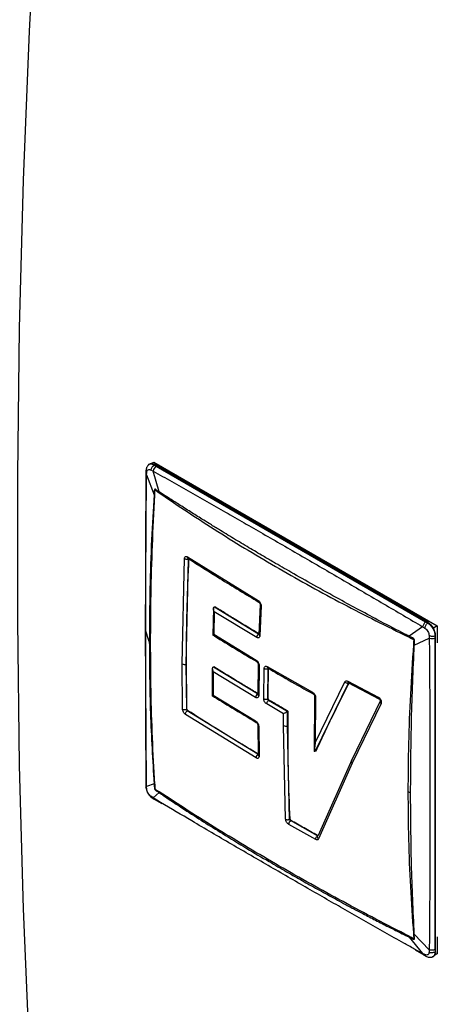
# Model space of a CAD drawing. Header units: millimetres. Extents: x 0 to 594, y 0 to 420.
# Tile 11 of 15: x 433 to 443, y 313 to 339. Entities that reach past the tile are written whole.
import ezdxf

# ---------------------------------------------------------------- set-up
doc = ezdxf.new("R2010")
doc.units = ezdxf.units.MM

msp = doc.modelspace()

# ---------------------------------------------------------------- linework, layer by layer
at = {"color": 7, "linetype": 'Continuous', "lineweight": 25}
for p, q in [((435.927752, 327.450077), (435.995171, 327.488998)), ((435.995171, 327.488998), (443.376941, 323.227592)), ((435.793575, 327.261592), (435.791404, 327.19588)), ((435.808315, 327.156249), (435.815356, 327.219817)), ((435.857416, 327.417235), (435.844887, 327.403084)), ((435.924393, 327.282784), (435.980526, 327.255696)), ((436.138613, 326.713838), (435.980526, 327.255696)), ((436.009231, 327.411682), (436.022112, 327.423104)), ((436.009231, 327.411683), (436.056378, 327.380447)), ((443.134475, 323.317224), (436.022112, 327.423104)), ((436.056378, 327.380447), (443.068958, 323.332171)), ((435.781752, 323.11672), (435.808315, 327.156249)), ((435.808315, 327.156249), (436.00504, 326.636703)), ((436.138613, 326.713838), (436.134867, 326.690035)), ((436.02103, 326.624297), (436.00504, 326.636703)), ((436.733687, 322.244299), (436.797016, 324.979638)), ((436.841324, 322.234303), (436.904586, 324.967004)), ((436.876273, 325.025646), (438.714948, 323.89086)), ((436.894842, 324.981836), (436.89411, 324.982099)), ((436.911212, 324.969258), (436.904587, 324.967027)), ((437.551096, 323.685614), (437.532341, 322.981685)), ((437.577347, 323.712083), (437.552957, 323.697597)), ((437.552957, 323.697597), (437.562313, 323.703391)), ((437.572198, 323.595489), (437.556576, 323.00987)), ((437.562312, 323.703374), (437.570368, 323.711446)), ((438.67695, 322.92577), (437.572198, 323.595489)), ((437.58832, 323.721813), (437.577361, 323.712074)), ((438.722678, 323.017079), (437.577361, 323.712074)), ((438.764392, 323.785496), (438.733772, 323.007921)), ((438.789108, 323.750445), (438.758487, 322.972859)), ((443.068958, 323.332171), (443.121594, 323.305803)), ((435.881391, 322.825406), (435.781752, 323.11672)), ((435.808315, 319.055796), (435.781752, 323.11672)), ((442.995343, 323.206128), (442.643758, 322.958498)), ((442.995344, 323.206128), (443.053912, 323.167)), ((443.121594, 323.305803), (443.134475, 323.317224)), ((443.376941, 323.227592), (443.275087, 323.168793)), ((443.376941, 323.227592), (443.376941, 322.784783)), ((437.556576, 323.00987), (438.661337, 322.340153)), ((438.722678, 323.017079), (438.733625, 323.026798)), ((438.733817, 323.005173), (438.733647, 323.005328)), ((442.641008, 322.93412), (442.643758, 322.958498)), ((442.777331, 322.727142), (443.167554, 322.907851)), ((443.162949, 322.978142), (443.167554, 322.907851)), ((443.316998, 322.967354), (443.313518, 322.908581)), ((443.313518, 322.908581), (443.313518, 314.810713)), ((443.316997, 322.967354), (443.33333, 322.972797)), ((443.33333, 314.759703), (443.33333, 322.972797)), ((442.777331, 322.727142), (442.754846, 322.736947)), ((436.745861, 321.067909), (436.733687, 322.244299)), ((436.85348, 321.059143), (436.841324, 322.234303)), ((437.520761, 322.12823), (437.519611, 321.762286)), ((437.548558, 322.157137), (437.522831, 322.14163)), ((437.522831, 322.14163), (437.532179, 322.147083)), ((437.557617, 322.16517), (437.548569, 322.15713)), ((438.693906, 321.462145), (437.548569, 322.15713)), ((438.713198, 322.23616), (438.702506, 321.449315)), ((438.737914, 322.201111), (438.727224, 321.414305)), ((438.858733, 321.337171), (438.869422, 322.123978)), ((438.950283, 322.170675), (440.129385, 321.502069)), ((438.963367, 321.328603), (438.97404, 322.114585)), ((438.984536, 322.118099), (438.97404, 322.114585)), ((437.543367, 322.038345), (437.542549, 321.730882)), ((438.648139, 321.368635), (437.543367, 322.038345)), ((437.519611, 321.762286), (437.520752, 321.401812)), ((437.542549, 321.730882), (437.543345, 321.428503)), ((440.196571, 320.192738), (440.969062, 321.773261)), ((440.209905, 319.980902), (441.066361, 321.740759)), ((441.047163, 321.789894), (441.838216, 321.377844)), ((441.065133, 321.747384), (441.856167, 321.335353)), ((441.078936, 321.74396), (441.066361, 321.740759)), ((437.543345, 321.428503), (438.648117, 320.75879)), ((438.693906, 321.462145), (438.702943, 321.470168)), ((438.702515, 321.449771), (438.702677, 321.450148)), ((438.963367, 321.328603), (438.973856, 321.332104)), ((438.99159, 321.300865), (438.982551, 321.292846)), ((439.464366, 321.015254), (438.982551, 321.292846)), ((440.181981, 321.397412), (440.170506, 319.959313)), ((440.208642, 321.36458), (440.196571, 320.192738)), ((441.89866, 321.292795), (441.147598, 319.745591)), ((436.85348, 321.059143), (436.860074, 321.061331)), ((436.877465, 321.029894), (436.870352, 321.023547)), ((439.375751, 320.946173), (438.937085, 321.199158)), ((441.911502, 321.20908), (441.159582, 319.660109)), ((438.661429, 319.794275), (436.822817, 320.928942)), ((438.707178, 319.890009), (436.870379, 321.02353)), ((439.374933, 320.638708), (439.375751, 320.946173)), ((439.454432, 320.991585), (439.46437, 321.015252)), ((439.479943, 320.988339), (439.454432, 320.991585)), ((439.464373, 321.015261), (439.473413, 321.02327)), ((439.478838, 320.630981), (439.479943, 320.988344)), ((439.491363, 320.992156), (439.479943, 320.988344)), ((438.702477, 320.656139), (438.713281, 319.87334)), ((438.727195, 320.621197), (438.737999, 319.838494)), ((439.427745, 318.202846), (439.374933, 320.638708)), ((439.531575, 318.197542), (439.478838, 320.630981)), ((440.196572, 320.192739), (440.170309, 319.972367)), ((438.707178, 319.890009), (438.714279, 319.896314)), ((440.209905, 319.980902), (440.222422, 319.984062)), ((441.147598, 319.745591), (440.272928, 317.77751)), ((441.159582, 319.660109), (440.284001, 317.689972)), ((435.791406, 319.096048), (435.793615, 319.033997)), ((436.00504, 319.124801), (435.808315, 319.055796)), ((435.815356, 318.986912), (435.808315, 319.055796)), ((436.005039, 319.124801), (436.02103, 319.111246)), ((435.980526, 318.757519), (435.924393, 318.798054)), ((435.954307, 318.755674), (436.006936, 318.722742)), ((435.980526, 318.757519), (436.138613, 318.893446)), ((436.008261, 318.721984), (436.202885, 318.608797)), ((436.134867, 318.914073), (436.138613, 318.893446)), ((440.211411, 317.676157), (439.511618, 318.067884)), ((439.531575, 318.197542), (439.543033, 318.201325)), ((439.562016, 318.170807), (439.556462, 318.165887)), ((440.255519, 317.774567), (439.556462, 318.165887)), ((440.255519, 317.774567), (440.261084, 317.779488)), ((440.263178, 317.76143), (440.271127, 317.774652)), ((442.643758, 315.138105), (442.641008, 315.158158)), ((442.643758, 315.138105), (442.995343, 314.707951)), ((442.754846, 315.223897), (442.777331, 315.21524)), ((443.167554, 314.807398), (442.777331, 315.21524)), ((443.376941, 315.146205), (443.376941, 314.703396)), ((442.79663, 314.802253), (443.022503, 314.672759)), ((443.053912, 314.68227), (442.995343, 314.707951)), ((443.021215, 314.673482), (443.079207, 314.642511)), ((443.167554, 314.807398), (443.162949, 314.745236)), ((443.376941, 314.703396), (443.3095, 314.664463)), ((443.313518, 314.810713), (443.316998, 314.75426)), ((443.316998, 314.75426), (443.33333, 314.759703)), ((443.227366, 314.616204), (443.245886, 314.619978))]:
    msp.add_line(p, q, dxfattribs=at)
at = {"color": 8, "linetype": 'Continuous', "lineweight": 25}
for p, q in [((437.532651, 322.147549), (437.540221, 322.155124)), ((436.176347, 318.640915), (435.980525, 318.757519)), ((442.995343, 314.707951), (442.768596, 314.834053))]:
    msp.add_line(p, q, dxfattribs=at)
at = {"color": 7, "linetype": 'Continuous', "lineweight": 25, "flags": 128}
msp.add_lwpolyline([(435.295582, 366.510915), (434.778459, 362.469679), (434.312679, 358.449103), (433.898358, 354.450193), (433.5356, 350.473952), (433.224496, 346.521373), (432.965123, 342.593447), (432.757547, 338.691157), (432.60182, 334.815479), (432.49798, 330.967384), (432.446053, 327.147836), (432.446053, 323.357789), (432.49798, 319.598193), (432.60182, 315.869989), (432.757547, 312.174111), (432.965123, 308.511483), (433.224496, 304.883022), (433.5356, 301.289637), (433.898358, 297.732227), (434.312679, 294.211682), (434.778459, 290.728884), (435.295582, 287.284705)], dxfattribs=at)
at = {"color": 7, "linetype": 'Continuous', "lineweight": 25}
for centre, radius, start, end in [((435.944115, 327.328593), 0.122539, 50.4681286, 142.56796), ((436.222165, 327.194207), 0.249341, 131.6748917, 165.7232562), ((442.901591, 322.953151), 0.432185, 2.6054646, 57.3945566), ((438.811589, 322.915448), 0.135033, 131.1809497, 175.616217), ((438.775191, 323.010875), 0.041523, 184.0746628, 246.2799759), ((443.239323, 323.15084), 0.253366, 253.5450762, 287.0279282), ((436.798772, 322.360621), 0.133293, 240.7720139, 288.6167504), ((438.781948, 321.361098), 0.134022, 131.065473, 176.7759754), ((438.921312, 321.458212), 0.136261, 242.6605587, 287.9768375), ((436.809283, 321.181536), 0.130129, 240.8313712, 289.8550009), ((439.436167, 320.759649), 0.13556, 243.1465246, 288.3472995), ((438.794261, 319.789595), 0.132915, 130.9335134, 177.9824925), ((441.197037, 319.70894), 0.061542, 143.4491581, 232.5109418), ((439.646128, 318.065597), 0.134528, 131.798901, 179.0262431), ((443.212086, 314.73946), 0.122922, 278.9108543, 9.4787737)]:
    msp.add_arc(centre, radius, start, end, dxfattribs=at)
at = {"color": 8, "linetype": 'Continuous', "lineweight": 25}
for centre, radius, start, end in [((438.760849, 323.883842), 0.046435, 171.306933, 228.238396), ((435.830984, 323.133821), 0.052118, 178.9598562, 199.1542028), ((438.755075, 322.239513), 0.042062, 185.2833596, 245.9220663), ((438.993669, 322.164895), 0.043769, 172.4112853, 234.3999018), ((437.561261, 321.76818), 0.041729, 182.1469706, 243.3579167), ((440.22495, 321.404718), 0.043325, 185.7221751, 247.8875668), ((438.744898, 320.659947), 0.042603, 185.3044504, 245.4467425), ((435.852815, 319.09811), 0.061406, 180.5459554, 223.5580085)]:
    msp.add_arc(centre, radius, start, end, dxfattribs=at)
at = {"color": 7, "linetype": 'Continuous', "lineweight": 25}
for points, knots in [([(432.538524, 369.446443), (432.472396, 368.956624), (432.235008, 367.198247), (431.858558, 364.18358), (431.425739, 360.409633), (431.038327, 356.654566), (430.695114, 352.918687), (430.396525, 349.202911), (430.142537, 345.507985), (429.933235, 341.834694), (429.768661, 338.183809), (429.648859, 334.556098), (429.573861, 330.952325), (429.54369, 327.373248), (429.558358, 323.819622), (429.61787, 320.292194), (429.722221, 316.79171), (429.871396, 313.318908), (430.06537, 309.87452), (430.304117, 306.45928), (430.587566, 303.073891), (430.915768, 299.719149), (431.288273, 296.395467), (431.706462, 293.104662), (432.124222, 290.132212), (432.419441, 288.269724), (432.544428, 287.481203)], [0, 0, 0, 0, 0.016698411, 0.059944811, 0.103192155, 0.146440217, 0.189688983, 0.232938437, 0.276188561, 0.31943933, 0.362690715, 0.405942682, 0.449195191, 0.492448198, 0.535701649, 0.578955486, 0.622209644, 0.665464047, 0.708718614, 0.751973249, 0.795227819, 0.838482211, 0.881736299, 0.924989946, 0.968243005, 1, 1, 1, 1]), ([(435.791417, 327.197174), (435.787793, 326.582722), (435.779782, 325.224762), (435.779196, 323.874206), (435.778875, 323.134751)], [0, 0, 0, 0, 0.452480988, 1, 1, 1, 1]), ([(435.859868, 327.417851), (435.850227, 327.407473), (435.831196, 327.386988), (435.811288, 327.347868), (435.797861, 327.305953), (435.794981, 327.276213), (435.793581, 327.261758)], [0, 0, 0, 0, 0.263883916, 0.520881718, 0.767137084, 1, 1, 1, 1]), ([(435.815356, 327.219817), (435.818403, 327.234497), (435.824656, 327.264625), (435.849951, 327.290261), (435.88525, 327.29956), (435.911545, 327.288291), (435.924393, 327.282784)], [0, 0, 0, 0, 0.243584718, 0.499926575, 0.755655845, 1, 1, 1, 1]), ([(435.924393, 327.282784), (435.927812, 327.294515), (435.934775, 327.318406), (435.954663, 327.354067), (435.979781, 327.386791), (435.999533, 327.403483), (436.009233, 327.411681)], [0, 0, 0, 0, 0.245449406, 0.499890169, 0.754388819, 1, 1, 1, 1]), ([(435.980526, 327.255696), (436.143264, 327.163531), (436.467684, 326.9798), (436.955126, 326.703362), (437.441897, 326.426389), (437.925259, 326.1504), (438.410959, 325.872263), (438.904518, 325.58872), (439.411373, 325.296605), (440.095186, 324.9015), (440.951722, 324.404293), (441.973476, 323.80707), (442.656614, 323.405329), (442.995344, 323.206128)], [0, 0, 0, 0, 0.069956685, 0.139459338, 0.208884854, 0.278344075, 0.346236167, 0.416587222, 0.489397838, 0.562996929, 0.709020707, 0.855719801, 1, 1, 1, 1]), ([(436.138613, 326.713838), (436.118999, 326.72675), (436.089586, 326.746113), (436.057868, 326.766368), (436.043838, 326.778965), (436.036114, 326.78183), (436.028781, 326.781715), (436.022813, 326.778197), (436.018058, 326.7755), (436.015704, 326.771884), (436.014689, 326.76969), (436.013459, 326.766672), (436.010696, 326.748786), (436.011003, 326.701376), (436.007312, 326.661346), (436.00504, 326.636703)], [0, 0, 0, 0, 0.2501564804, 0.3751436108, 0.4063910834, 0.4375337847, 0.4686849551, 0.4999733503, 0.5312278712, 0.5526362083, 0.5589419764, 0.5624718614, 0.5936377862, 0.7498436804, 1, 1, 1, 1]), ([(436.02103, 326.624297), (436.021439, 326.631769), (436.022062, 326.643149), (436.023212, 326.663013), (436.024071, 326.677546), (436.024768, 326.688697), (436.024945, 326.691501), (436.02499, 326.692209), (436.025002, 326.69239), (436.025005, 326.692437), (436.025006, 326.692451), (436.026532, 326.713477), (436.027188, 326.736239), (436.029649, 326.758076), (436.029983, 326.75936), (436.030156, 326.759642), (436.030246, 326.759701), (436.030354, 326.759702), (436.030581, 326.759567), (436.031242, 326.759214), (436.033571, 326.757759), (436.04237, 326.752199), (436.076569, 326.729754), (436.109027, 326.70764), (436.134867, 326.690035)], [0, 0, 0, 0, 0.08208852, 0.125018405, 0.218565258, 0.242071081, 0.24799692, 0.249502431, 0.249890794, 0.249993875, 0.250022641, 0.250036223, 0.483377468, 0.495272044, 0.498535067, 0.49954833, 0.499926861, 0.500245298, 0.501204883, 0.503108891, 0.509762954, 0.534464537, 0.6293784, 1, 1, 1, 1]), ([(436.134867, 326.690035), (436.640865, 326.350385), (437.652859, 325.671085), (439.254619, 324.712412), (440.909592, 323.791013), (442.063869, 323.219751), (442.641008, 322.93412)], [0, 0, 0, 0, 0.249999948, 0.499999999, 0.750000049, 1, 1, 1, 1]), ([(442.643758, 322.958498), (442.639925, 322.960467), (442.603569, 322.979145), (442.354287, 323.107663), (441.92533, 323.331356), (441.356767, 323.633603), (440.775916, 323.94793), (440.180092, 324.27703), (439.609359, 324.599504), (439.173808, 324.850328), (438.810499, 325.06239), (438.464649, 325.266764), (438.075208, 325.50023), (437.730729, 325.709853), (437.456238, 325.878989), (437.213191, 326.02982), (436.948861, 326.195317), (436.659087, 326.378815), (436.412633, 326.536591), (436.251773, 326.640441), (436.171188, 326.69268), (436.146825, 326.708504), (436.138613, 326.713838)], [0, 0, 0, 0, 0.001654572, 0.015693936, 0.107748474, 0.188427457, 0.266146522, 0.366267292, 0.456574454, 0.52608063, 0.566709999, 0.625012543, 0.687516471, 0.750008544, 0.788579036, 0.818805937, 0.866827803, 0.916385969, 0.960026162, 0.987898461, 0.995920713, 1, 1, 1, 1]), ([(436.00504, 326.636703), (435.981414, 326.248055), (435.931781, 325.431594), (435.890499, 324.159276), (435.884514, 323.282829), (435.881391, 322.825406)], [0, 0, 0, 0, 0.302808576, 0.636131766, 1, 1, 1, 1]), ([(435.915115, 322.785245), (435.917533, 323.203685), (435.922369, 324.040471), (435.95819, 325.320247), (436.000023, 326.188374), (436.02103, 326.624297)], [0, 0, 0, 0, 0.332428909, 0.664784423, 1, 1, 1, 1]), ([(436.797024, 324.979807), (436.798698, 324.991345), (436.802056, 325.014484), (436.820676, 325.034542), (436.846398, 325.04044), (436.866126, 325.0307), (436.875987, 325.025831)], [0, 0, 0, 0, 0.249143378, 0.499657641, 0.749899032, 1, 1, 1, 1]), ([(436.797041, 324.979797), (436.804102, 324.976021), (436.818643, 324.968244), (436.847596, 324.962208), (436.877968, 324.961222), (436.895894, 324.965116), (436.904581, 324.967003)], [0, 0, 0, 0, 0.243319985, 0.501030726, 0.758179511, 1, 1, 1, 1]), ([(436.860074, 321.061331), (436.853598, 321.561295), (436.84205, 322.452956), (436.862992, 323.758317), (436.895136, 324.565535), (436.911212, 324.969258)], [0, 0, 0, 0, 0.389507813, 0.694667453, 1, 1, 1, 1]), ([(436.891268, 324.984096), (437.16352, 324.810198), (437.765205, 324.425876), (438.388565, 324.053261), (438.729865, 323.849248)], [0, 0, 0, 0, 0.452482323, 1, 1, 1, 1]), ([(438.714948, 323.89086), (438.725164, 323.883372), (438.745596, 323.868397), (438.770514, 323.831342), (438.787224, 323.789587), (438.788483, 323.763559), (438.789113, 323.750546)], [0, 0, 0, 0, 0.250046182, 0.500058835, 0.750042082, 1, 1, 1, 1]), ([(438.729778, 323.849315), (438.734451, 323.84577), (438.743866, 323.83863), (438.755272, 323.821205), (438.763346, 323.801006), (438.764125, 323.787981), (438.764519, 323.781396)], [0, 0, 0, 0, 0.244335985, 0.492192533, 0.743276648, 1, 1, 1, 1]), ([(437.572198, 323.595489), (437.564977, 323.612238), (437.553908, 323.637913), (437.549553, 323.673167), (437.551871, 323.689803), (437.552957, 323.697597)], [0, 0, 0, 0, 0.499314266, 0.76543321, 1, 1, 1, 1]), ([(437.570368, 323.711446), (437.570637, 323.713696), (437.571176, 323.718206), (437.574345, 323.722686), (437.578873, 323.72474), (437.583809, 323.724245), (437.587034, 323.722506), (437.58832, 323.721813)], [0, 0, 0, 0, 0.214300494, 0.429430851, 0.642977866, 0.857629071, 1, 1, 1, 1]), ([(438.733625, 323.026798), (438.540799, 323.141545), (438.251545, 323.313675), (437.871188, 323.546139), (437.682611, 323.663254), (437.58832, 323.721813)], [0, 0, 0, 0, 0.499952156, 0.749970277, 1, 1, 1, 1]), ([(443.068958, 323.332171), (443.060747, 323.32399), (443.044026, 323.307332), (443.022581, 323.275542), (443.005183, 323.240967), (442.998593, 323.217635), (442.995344, 323.206128)], [0, 0, 0, 0, 0.244525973, 0.497917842, 0.752400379, 1, 1, 1, 1]), ([(435.778879, 323.134932), (435.779014, 322.524234), (435.779312, 321.174565), (435.787131, 319.832422), (435.791412, 319.097571)], [0, 0, 0, 0, 0.452479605, 1, 1, 1, 1]), ([(443.053912, 323.167), (443.056389, 323.179279), (443.061432, 323.204285), (443.077093, 323.242393), (443.097339, 323.277924), (443.113606, 323.296621), (443.121594, 323.305803)], [0, 0, 0, 0, 0.245530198, 0.5, 0.754469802, 1, 1, 1, 1]), ([(443.053912, 323.167), (443.068148, 323.156909), (443.097364, 323.136199), (443.13221, 323.086385), (443.157909, 323.031259), (443.161295, 322.995577), (443.16295, 322.978142)], [0, 0, 0, 0, 0.243584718, 0.499926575, 0.755655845, 1, 1, 1, 1]), ([(443.121594, 323.305803), (443.14562, 323.290289), (443.183557, 323.265794), (443.230223, 323.212378), (443.263993, 323.162413), (443.290383, 323.108199), (443.313324, 323.04108), (443.315572, 322.99595), (443.316997, 322.967354)], [0, 0, 0, 0, 0.22633901, 0.357394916, 0.500015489, 0.642445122, 0.77343289, 1, 1, 1, 1]), ([(435.881391, 322.825406), (435.885575, 322.201362), (435.893944, 320.953149), (435.968005, 319.734292), (436.005039, 319.124801)], [0, 0, 0, 0, 0.499949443, 1, 1, 1, 1]), ([(437.525395, 322.999081), (437.697486, 322.892393), (438.077813, 322.656609), (438.466438, 322.425394), (438.679218, 322.298799)], [0, 0, 0, 0, 0.452481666, 1, 1, 1, 1]), ([(437.556576, 323.00987), (437.548584, 323.005227), (437.536335, 322.998112), (437.531517, 322.994065), (437.533666, 322.994843), (437.534674, 322.995208)], [0, 0, 0, 0, 0.499289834, 0.765198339, 1, 1, 1, 1]), ([(438.758487, 322.972859), (438.756903, 322.96132), (438.753735, 322.93824), (438.734584, 322.918056), (438.707926, 322.91178), (438.687274, 322.921107), (438.67695, 322.92577)], [0, 0, 0, 0, 0.250013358, 0.500115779, 0.750117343, 1, 1, 1, 1]), ([(442.641008, 322.93412), (442.647683, 322.930892), (442.65785, 322.925976), (442.675627, 322.917315), (442.688642, 322.910961), (442.698646, 322.906034), (442.701163, 322.904793), (442.7018, 322.904479), (442.701962, 322.904399), (442.702004, 322.904378), (442.702016, 322.904372), (442.720988, 322.894761), (442.741027, 322.885914), (442.761169, 322.874641), (442.762447, 322.873689), (442.762777, 322.873327), (442.762874, 322.873169), (442.762929, 322.873002), (442.762925, 322.8727), (442.76295, 322.871808), (442.762854, 322.868735), (442.762438, 322.857149), (442.760097, 322.812428), (442.757173, 322.770404), (442.754846, 322.736947)], [0, 0, 0, 0, 0.082088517, 0.125018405, 0.218565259, 0.242071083, 0.247996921, 0.249502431, 0.249890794, 0.249993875, 0.250022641, 0.250036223, 0.483377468, 0.495272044, 0.498535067, 0.49954833, 0.499926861, 0.500245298, 0.501204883, 0.503108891, 0.509762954, 0.534464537, 0.6293784, 1, 1, 1, 1]), ([(442.777331, 322.727142), (442.778708, 322.752485), (442.780772, 322.790489), (442.782456, 322.832222), (442.786351, 322.850119), (442.784971, 322.860264), (442.781205, 322.870583), (442.775175, 322.880125), (442.770462, 322.889072), (442.766155, 322.894505), (442.763748, 322.897123), (442.760519, 322.900443), (442.743648, 322.911885), (442.702746, 322.925539), (442.666234, 322.945939), (442.643758, 322.958498)], [0, 0, 0, 0, 0.2501564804, 0.3751436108, 0.4063910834, 0.4375337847, 0.4686849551, 0.4999733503, 0.5312278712, 0.5526362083, 0.5589419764, 0.5624718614, 0.5936377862, 0.7498436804, 1, 1, 1, 1]), ([(443.16295, 322.978142), (443.174818, 322.974149), (443.198989, 322.966016), (443.239817, 322.960523), (443.280715, 322.960289), (443.305047, 322.965027), (443.316997, 322.967354)], [0, 0, 0, 0, 0.245449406, 0.499890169, 0.754388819, 1, 1, 1, 1]), ([(443.167554, 322.907851), (443.169097, 322.717135), (443.172174, 322.336962), (443.176464, 321.769414), (443.179962, 321.203524), (443.182604, 320.642063), (443.18457, 320.078778), (443.185748, 319.508595), (443.186147, 318.914606), (443.185686, 317.893257), (443.181445, 316.516326), (443.172008, 315.355421), (443.167554, 314.807398)], [0, 0, 0, 0, 0.06995446, 0.139447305, 0.20886002, 0.278568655, 0.346746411, 0.417049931, 0.489479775, 0.56660801, 0.795410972, 1, 1, 1, 1]), ([(436.02103, 319.111246), (436.000023, 319.513628), (435.958189, 320.314955), (435.922369, 321.540668), (435.917533, 322.370357), (435.915115, 322.785245)], [0, 0, 0, 0, 0.335218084, 0.667573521, 1, 1, 1, 1]), ([(442.754846, 322.736947), (442.725792, 322.305666), (442.667933, 321.446787), (442.621108, 320.173364), (442.614963, 319.337337), (442.611891, 318.919279)], [0, 0, 0, 0, 0.33521898, 0.667573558, 1, 1, 1, 1]), ([(442.681458, 318.89981), (442.68571, 319.528802), (442.694213, 320.786917), (442.749623, 322.080356), (442.777331, 322.727142)], [0, 0, 0, 0, 0.499948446, 1, 1, 1, 1]), ([(438.661337, 322.340153), (438.671588, 322.332685), (438.692098, 322.31774), (438.717607, 322.280987), (438.735111, 322.239627), (438.73698, 322.213947), (438.737914, 322.201111)], [0, 0, 0, 0, 0.2499716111, 0.5001585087, 0.7501431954, 1, 1, 1, 1]), ([(437.522831, 322.14163), (437.521816, 322.133725), (437.51965, 322.116857), (437.524059, 322.080895), (437.535744, 322.055145), (437.543367, 322.038345)], [0, 0, 0, 0, 0.234666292, 0.500697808, 1, 1, 1, 1]), ([(437.540221, 322.155124), (437.540427, 322.157338), (437.540841, 322.161774), (437.543842, 322.166157), (437.548244, 322.168142), (437.553115, 322.167609), (437.556335, 322.165865), (437.557617, 322.16517)], [0, 0, 0, 0, 0.2140977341, 0.4290568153, 0.642656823, 0.8577587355, 1, 1, 1, 1]), ([(438.702943, 321.470168), (438.606293, 321.527478), (438.412994, 321.642097), (438.029781, 321.872991), (437.746442, 322.048324), (437.557617, 322.16517)], [0, 0, 0, 0, 0.250134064, 0.500268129, 1, 1, 1, 1]), ([(438.678827, 322.299034), (438.680122, 322.298156), (438.682817, 322.29633), (438.688074, 322.291347), (438.693836, 322.284615), (438.699749, 322.276121), (438.705248, 322.266246), (438.709695, 322.255565), (438.712657, 322.244784), (438.713012, 322.238764), (438.713192, 322.235709)], [0, 0, 0, 0, 0.097534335, 0.202929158, 0.317061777, 0.439733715, 0.570059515, 0.707375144, 0.851453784, 1, 1, 1, 1]), ([(438.869422, 322.123978), (438.870856, 322.135434), (438.873726, 322.158348), (438.892611, 322.178358), (438.919158, 322.184575), (438.939909, 322.175308), (438.950283, 322.170675)], [0, 0, 0, 0, 0.250052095, 0.500155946, 0.750102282, 1, 1, 1, 1]), ([(438.869422, 322.123978), (438.876522, 322.120519), (438.891112, 322.11341), (438.919209, 322.108424), (438.948409, 322.108294), (438.965659, 322.112528), (438.97404, 322.114585)], [0, 0, 0, 0, 0.243744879, 0.500859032, 0.757507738, 1, 1, 1, 1]), ([(438.968195, 322.129304), (439.14422, 322.027378), (439.533243, 321.802118), (439.930092, 321.581467), (440.147373, 321.460656)], [0, 0, 0, 0, 0.452481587, 1, 1, 1, 1]), ([(438.973856, 321.332104), (438.974494, 321.410735), (438.975769, 321.567997), (438.979149, 321.829899), (438.982582, 322.01355), (438.984536, 322.118099)], [0, 0, 0, 0, 0.301049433, 0.602098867, 1, 1, 1, 1]), ([(440.969062, 321.773261), (440.973107, 321.779352), (440.981201, 321.79154), (441.000335, 321.799825), (441.022758, 321.800537), (441.038991, 321.793458), (441.047163, 321.789894)], [0, 0, 0, 0, 0.249791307, 0.499841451, 0.748221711, 1, 1, 1, 1]), ([(440.222422, 319.984062), (440.29142, 320.131011), (440.429414, 320.424909), (440.710933, 321.009362), (440.932644, 321.451937), (441.078936, 321.74396)], [0, 0, 0, 0, 0.253828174, 0.507656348, 1, 1, 1, 1]), ([(440.969034, 321.773194), (440.975665, 321.767298), (440.989248, 321.755222), (441.015306, 321.743403), (441.042364, 321.737652), (441.058534, 321.739765), (441.066384, 321.740791)], [0, 0, 0, 0, 0.24539727, 0.502695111, 0.758537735, 1, 1, 1, 1]), ([(441.047163, 321.789894), (441.047556, 321.782479), (441.048367, 321.767204), (441.055551, 321.752808), (441.063196, 321.749599), (441.06574, 321.748532)], [0, 0, 0, 0, 0.386357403, 0.795795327, 1, 1, 1, 1]), ([(441.076877, 321.747706), (441.073039, 321.747302), (441.064962, 321.746451), (441.063283, 321.748148), (441.062403, 321.749039)], [0, 0, 0, 0, 0.475169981, 1, 1, 1, 1]), ([(437.512529, 321.419732), (437.68457, 321.313079), (438.064787, 321.077371), (438.453296, 320.846228), (438.666012, 320.719673)], [0, 0, 0, 0, 0.452481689, 1, 1, 1, 1]), ([(437.522805, 321.415628), (437.521723, 321.415232), (437.519414, 321.414387), (437.524162, 321.417149), (437.535771, 321.42402), (437.543345, 321.428503)], [0, 0, 0, 0, 0.234716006, 0.500697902, 1, 1, 1, 1]), ([(438.727224, 321.414305), (438.725955, 321.402955), (438.723417, 321.38024), (438.705081, 321.360508), (438.678982, 321.354591), (438.658417, 321.363955), (438.648139, 321.368635)], [0, 0, 0, 0, 0.24996315, 0.50025377, 0.750205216, 1, 1, 1, 1]), ([(438.727225, 321.414306), (438.721556, 321.418386), (438.709905, 321.426771), (438.702278, 321.439513), (438.703348, 321.447135), (438.70365, 321.449283)], [0, 0, 0, 0, 0.405000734, 0.832238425, 1, 1, 1, 1]), ([(438.937085, 321.199158), (438.926748, 321.206573), (438.906063, 321.221412), (438.880087, 321.257895), (438.862049, 321.298951), (438.859838, 321.324433), (438.858733, 321.337171)], [0, 0, 0, 0, 0.2499507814, 0.5001714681, 0.7501640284, 1, 1, 1, 1]), ([(438.937086, 321.199158), (438.937725, 321.206985), (438.939039, 321.223064), (438.949085, 321.249443), (438.963911, 321.274274), (438.976453, 321.286769), (438.982551, 321.292845)], [0, 0, 0, 0, 0.243647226, 0.50054366, 0.757145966, 1, 1, 1, 1]), ([(438.982551, 321.292845), (438.981268, 321.293719), (438.978689, 321.295473), (438.973786, 321.300412), (438.96943, 321.306593), (438.966212, 321.313396), (438.963833, 321.320414), (438.963553, 321.325336), (438.963367, 321.328603)], [0, 0, 0, 0, 0.123856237, 0.248767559, 0.499554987, 0.625458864, 0.751417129, 1, 1, 1, 1]), ([(438.973856, 321.332104), (438.974041, 321.329641), (438.974411, 321.324716), (438.977449, 321.316678), (438.981957, 321.309328), (438.986961, 321.303926), (438.990278, 321.301733), (438.99159, 321.300865)], [0, 0, 0, 0, 0.215202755, 0.430368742, 0.644353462, 0.859204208, 1, 1, 1, 1]), ([(439.473413, 321.02327), (439.400896, 321.064705), (439.284003, 321.131497), (439.123558, 321.224124), (439.03558, 321.275285), (438.99159, 321.300865)], [0, 0, 0, 0, 0.449660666, 0.724829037, 1, 1, 1, 1]), ([(440.129385, 321.502069), (440.139989, 321.494806), (440.161197, 321.480278), (440.187591, 321.44403), (440.205719, 321.403026), (440.207668, 321.377394), (440.208642, 321.36458)], [0, 0, 0, 0, 0.250042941, 0.50014476, 0.750109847, 1, 1, 1, 1]), ([(440.147209, 321.460748), (440.148553, 321.459909), (440.151347, 321.458166), (440.156733, 321.453397), (440.162589, 321.446946), (440.168547, 321.438814), (440.174037, 321.429388), (440.17841, 321.419274), (440.181349, 321.409119), (440.181676, 321.403413), (440.181842, 321.40052)], [0, 0, 0, 0, 0.0981308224, 0.2039932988, 0.3185363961, 0.4415963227, 0.5722452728, 0.7095847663, 0.8527204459, 1, 1, 1, 1]), ([(441.838058, 321.377933), (441.838451, 321.370488), (441.839261, 321.355176), (441.846353, 321.340851), (441.853868, 321.337738), (441.856368, 321.336703)], [0, 0, 0, 0, 0.3870994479, 0.7961276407, 1, 1, 1, 1]), ([(441.838216, 321.377844), (441.845074, 321.373786), (441.858773, 321.365679), (441.877812, 321.347062), (441.894399, 321.325229), (441.907298, 321.300769), (441.916063, 321.27538), (441.919714, 321.250647), (441.918799, 321.227551), (441.913956, 321.21528), (441.911529, 321.209133)], [0, 0, 0, 0, 0.125185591, 0.250065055, 0.375051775, 0.499998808, 0.624909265, 0.749914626, 0.874725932, 1, 1, 1, 1]), ([(441.855589, 321.335651), (441.857481, 321.334487), (441.861411, 321.332069), (441.868677, 321.325699), (441.87597, 321.31755), (441.882446, 321.307969), (441.887234, 321.298056), (441.89005, 321.289142), (441.890984, 321.282108), (441.890302, 321.28013), (441.88996, 321.279134)], [0, 0, 0, 0, 0.102220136, 0.212356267, 0.330686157, 0.456002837, 0.587157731, 0.722513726, 0.860291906, 1, 1, 1, 1]), ([(441.89869, 321.29285), (441.89474, 321.287281), (441.886594, 321.275791), (441.885721, 321.253279), (441.893566, 321.229692), (441.905639, 321.215818), (441.911508, 321.209074)], [0, 0, 0, 0, 0.241704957, 0.49858592, 0.756236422, 1, 1, 1, 1]), ([(436.822817, 320.928942), (436.812968, 320.936626), (436.793259, 320.952), (436.767984, 320.988926), (436.749993, 321.030101), (436.747238, 321.055309), (436.745861, 321.067909)], [0, 0, 0, 0, 0.249989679, 0.500203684, 0.750159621, 1, 1, 1, 1]), ([(436.870352, 321.023546), (436.868368, 321.025797), (436.864417, 321.030281), (436.8591, 321.039851), (436.854995, 321.050126), (436.853984, 321.056144), (436.85348, 321.059143)], [0, 0, 0, 0, 0.253273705, 0.5045744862, 0.7531393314, 1, 1, 1, 1]), ([(436.860074, 321.061331), (436.860311, 321.058905), (436.860786, 321.054054), (436.863827, 321.046042), (436.868216, 321.038642), (436.873035, 321.033109), (436.876201, 321.030811), (436.877465, 321.029894)], [0, 0, 0, 0, 0.2146294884, 0.4292413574, 0.6425732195, 0.8573488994, 1, 1, 1, 1]), ([(438.714279, 319.896314), (438.525454, 320.008718), (438.147804, 320.233527), (437.534046, 320.610677), (437.114801, 320.878358), (436.877465, 321.029894)], [0, 0, 0, 0, 0.302599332, 0.605198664, 1, 1, 1, 1]), ([(436.822808, 320.928951), (436.823283, 320.936882), (436.824259, 320.95318), (436.834689, 320.979998), (436.850434, 321.005089), (436.863861, 321.017504), (436.870373, 321.023525)], [0, 0, 0, 0, 0.244119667, 0.501648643, 0.758282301, 1, 1, 1, 1]), ([(439.375751, 320.946173), (439.386379, 320.952246), (439.402666, 320.961553), (439.431152, 320.978417), (439.446999, 320.987381), (439.454432, 320.991585)], [0, 0, 0, 0, 0.499290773, 0.765151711, 1, 1, 1, 1]), ([(439.473413, 321.02327), (439.47544, 321.021883), (439.479502, 321.019103), (439.484893, 321.012442), (439.488954, 321.004832), (439.49108, 320.997748), (439.491283, 320.993744), (439.491363, 320.992156)], [0, 0, 0, 0, 0.214333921, 0.429525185, 0.643233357, 0.858488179, 1, 1, 1, 1]), ([(439.543033, 318.201325), (439.527851, 318.607155), (439.503056, 319.269976), (439.489748, 320.202794), (439.490825, 320.729013), (439.491363, 320.992156)], [0, 0, 0, 0, 0.441178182, 0.720554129, 1, 1, 1, 1]), ([(438.648117, 320.75879), (438.658401, 320.751344), (438.678985, 320.736441), (438.705084, 320.700028), (438.723408, 320.659138), (438.725933, 320.633841), (438.727195, 320.621197)], [0, 0, 0, 0, 0.249956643, 0.500244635, 0.750207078, 1, 1, 1, 1]), ([(438.665622, 320.719907), (438.667948, 320.71831), (438.672617, 320.715106), (438.681617, 320.70616), (438.689805, 320.694998), (438.696003, 320.682795), (438.700839, 320.670317), (438.701825, 320.661615), (438.70248, 320.655833)], [0, 0, 0, 0, 0.124703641, 0.2502215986, 0.5008953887, 0.6263495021, 0.7517091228, 1, 1, 1, 1]), ([(440.181816, 320.006301), (440.178793, 320.000008), (440.174257, 319.990565), (440.171014, 319.979052), (440.170544, 319.974594), (440.170309, 319.972367)], [0, 0, 0, 0, 0.4999498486, 0.7501496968, 1, 1, 1, 1]), ([(438.737999, 319.838494), (438.737064, 319.82733), (438.735192, 319.804997), (438.717682, 319.785768), (438.692179, 319.780159), (438.671678, 319.789569), (438.661429, 319.794275)], [0, 0, 0, 0, 0.2499758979, 0.5001088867, 0.7500564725, 1, 1, 1, 1]), ([(438.738, 319.838494), (438.73232, 319.842619), (438.720663, 319.851083), (438.713104, 319.863826), (438.714102, 319.871411), (438.714354, 319.873328)], [0, 0, 0, 0, 0.415273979, 0.852176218, 1, 1, 1, 1]), ([(440.170309, 319.972367), (440.177138, 319.972237), (440.190906, 319.971975), (440.203538, 319.97791), (440.209905, 319.980902)], [0, 0, 0, 0, 0.495986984, 1, 1, 1, 1]), ([(435.793619, 319.033932), (435.797231, 319.0088), (435.804493, 318.958268), (435.841435, 318.876028), (435.894199, 318.802966), (435.9343, 318.771409), (435.954231, 318.755724)], [0, 0, 0, 0, 0.2486887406, 0.5000378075, 0.751517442, 1, 1, 1, 1]), ([(435.924393, 318.798054), (435.911583, 318.808968), (435.885292, 318.831366), (435.850023, 318.880936), (435.824732, 318.936297), (435.818433, 318.970299), (435.815356, 318.986912)], [0, 0, 0, 0, 0.243584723, 0.499926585, 0.755655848, 1, 1, 1, 1]), ([(436.00504, 319.124801), (436.006684, 319.101202), (436.009151, 319.065813), (436.012729, 319.027119), (436.012251, 319.011194), (436.014003, 319.001263), (436.017488, 318.990783), (436.0228, 318.980826), (436.028148, 318.972247), (436.032654, 318.966928), (436.03511, 318.964338), (436.03837, 318.961035), (436.053951, 318.94885), (436.086536, 318.930394), (436.11877, 318.907524), (436.138613, 318.893446)], [0, 0, 0, 0, 0.25015648, 0.375143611, 0.406391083, 0.437533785, 0.468684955, 0.49997335, 0.531227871, 0.552636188, 0.558941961, 0.562471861, 0.593637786, 0.74984368, 1, 1, 1, 1]), ([(436.02103, 319.111246), (436.022998, 319.08027), (436.02547, 319.041361), (436.028828, 318.99993), (436.029855, 318.989177), (436.030139, 318.986323), (436.030263, 318.985488), (436.030295, 318.985207), (436.030359, 318.985045), (436.030455, 318.984886), (436.03076, 318.98451), (436.031891, 318.983473), (436.049263, 318.970601), (436.06629, 318.960015), (436.082574, 318.948853), (436.082584, 318.948846), (436.08262, 318.948821), (436.082759, 318.948727), (436.083304, 318.948361), (436.085461, 318.946911), (436.094033, 318.941158), (436.105185, 318.933728), (436.120424, 318.923603), (436.129143, 318.91785), (436.134867, 318.914073)], [0, 0, 0, 0, 0.370622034, 0.465535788, 0.490237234, 0.496891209, 0.498795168, 0.499754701, 0.500073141, 0.500451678, 0.501464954, 0.504728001, 0.5166226, 0.749963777, 0.749977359, 0.750006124, 0.750109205, 0.750497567, 0.752003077, 0.757928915, 0.781434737, 0.874981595, 0.917911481, 1, 1, 1, 1]), ([(442.641008, 315.158158), (442.063869, 315.456739), (440.909592, 316.053901), (439.254619, 316.981854), (437.652859, 317.933973), (436.640865, 318.587373), (436.134867, 318.914073)], [0, 0, 0, 0, 0.249999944, 0.499999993, 0.750000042, 1, 1, 1, 1]), ([(436.138613, 318.893446), (436.14196, 318.891174), (436.173591, 318.869712), (436.390961, 318.7226), (436.771185, 318.470746), (437.288397, 318.138883), (437.828977, 317.801145), (438.397042, 317.455558), (438.954725, 317.125194), (439.388914, 316.873855), (439.756198, 316.664601), (440.110617, 316.465557), (440.5165, 316.241645), (440.881628, 316.043945), (441.176575, 315.886628), (441.440117, 315.747635), (441.729958, 315.5968), (442.052364, 315.431994), (442.330522, 315.292399), (442.514098, 315.201654), (442.606457, 315.156348), (442.634376, 315.142694), (442.643758, 315.138105)], [0, 0, 0, 0, 0.001663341, 0.015716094, 0.107816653, 0.188447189, 0.266157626, 0.366400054, 0.45677904, 0.526234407, 0.566734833, 0.625012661, 0.687516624, 0.750008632, 0.788578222, 0.818802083, 0.866825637, 0.916410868, 0.96008149, 0.987945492, 0.995949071, 1, 1, 1, 1]), ([(442.611891, 318.919279), (442.614963, 318.50401), (442.621108, 317.673566), (442.667934, 316.441499), (442.725792, 315.630923), (442.754846, 315.223897)], [0, 0, 0, 0, 0.3324281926, 0.6647823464, 1, 1, 1, 1]), ([(442.777331, 315.21524), (442.749521, 315.819215), (442.693906, 317.027053), (442.685607, 318.275596), (442.681458, 318.89981)], [0, 0, 0, 0, 0.500046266, 1, 1, 1, 1]), ([(442.768596, 314.834053), (442.679839, 314.883332), (442.427782, 315.023277), (442.013869, 315.256348), (441.526081, 315.532694), (441.042433, 315.808529), (440.556779, 316.086689), (440.063306, 316.370282), (439.556438, 316.662392), (438.872625, 317.05749), (438.016018, 317.554707), (437.059469, 318.113283), (436.447099, 318.479151), (436.176347, 318.640915)], [0, 0, 0, 0, 0.0401956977, 0.1141498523, 0.1880219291, 0.2619298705, 0.3341703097, 0.4090272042, 0.4865011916, 0.5648141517, 0.7201904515, 0.8762853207, 1, 1, 1, 1]), ([(439.427742, 318.202867), (439.434826, 318.199533), (439.449385, 318.192681), (439.477224, 318.18866), (439.506148, 318.189796), (439.523252, 318.195031), (439.531574, 318.197578)], [0, 0, 0, 0, 0.243257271, 0.500013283, 0.756762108, 1, 1, 1, 1]), ([(439.511618, 318.067884), (439.50107, 318.075199), (439.479974, 318.08983), (439.452624, 318.125574), (439.432861, 318.16566), (439.429451, 318.19045), (439.427745, 318.202846)], [0, 0, 0, 0, 0.249951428, 0.499899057, 0.749916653, 1, 1, 1, 1]), ([(439.556462, 318.165887), (439.553755, 318.167596), (439.548283, 318.17105), (439.540589, 318.179416), (439.534397, 318.188759), (439.532511, 318.194635), (439.531567, 318.197576)], [0, 0, 0, 0, 0.244171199, 0.493466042, 0.746530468, 1, 1, 1, 1]), ([(439.543033, 318.201325), (439.543336, 318.198931), (439.543943, 318.194143), (439.547331, 318.186304), (439.55213, 318.179115), (439.557319, 318.17382), (439.560687, 318.17166), (439.562016, 318.170807)], [0, 0, 0, 0, 0.2153188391, 0.4306228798, 0.6446950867, 0.8597984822, 1, 1, 1, 1]), ([(440.261084, 317.779488), (440.1439, 317.844303), (439.909524, 317.973937), (439.677854, 318.105182), (439.562016, 318.170807)], [0, 0, 0, 0, 0.499984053, 1, 1, 1, 1]), ([(440.211411, 317.676157), (440.211705, 317.684124), (440.21231, 317.700542), (440.221848, 317.728328), (440.236619, 317.754777), (440.249344, 317.768101), (440.255519, 317.774567)], [0, 0, 0, 0, 0.242633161, 0.500002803, 0.757370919, 1, 1, 1, 1]), ([(440.272928, 317.77751), (440.272252, 317.776267), (440.270902, 317.773787), (440.266777, 317.772261), (440.261638, 317.772252), (440.257556, 317.773797), (440.255519, 317.774568)], [0, 0, 0, 0, 0.251533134, 0.501959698, 0.751509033, 1, 1, 1, 1]), ([(440.284001, 317.689973), (440.278161, 317.696739), (440.266138, 317.710667), (440.258655, 317.73506), (440.260082, 317.758844), (440.268732, 317.771412), (440.272928, 317.77751)], [0, 0, 0, 0, 0.24320422, 0.500650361, 0.757742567, 1, 1, 1, 1]), ([(440.261084, 317.779488), (440.26312, 317.778599), (440.267192, 317.776821), (440.271805, 317.776887), (440.273608, 317.778419), (440.274187, 317.778911)], [0, 0, 0, 0, 0.4044297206, 0.8089001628, 1, 1, 1, 1]), ([(440.284001, 317.689972), (440.280686, 317.684136), (440.274067, 317.672485), (440.256484, 317.665152), (440.235316, 317.665127), (440.219403, 317.67247), (440.211411, 317.676157)], [0, 0, 0, 0, 0.2503068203, 0.4997516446, 0.7487749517, 1, 1, 1, 1]), ([(442.754846, 315.223897), (442.755387, 315.216973), (442.756212, 315.206429), (442.757599, 315.18803), (442.758604, 315.174573), (442.759339, 315.164249), (442.759522, 315.161653), (442.759568, 315.160997), (442.75958, 315.160829), (442.759583, 315.160786), (442.759584, 315.160774), (442.760746, 315.141299), (442.763102, 315.120276), (442.76341, 315.100037), (442.763224, 315.098839), (442.763076, 315.098572), (442.762987, 315.098513), (442.76287, 315.098507), (442.762607, 315.098621), (442.761847, 315.098916), (442.759138, 315.100152), (442.748896, 315.10488), (442.708998, 315.124035), (442.671144, 315.143033), (442.641008, 315.158158)], [0, 0, 0, 0, 0.0820885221, 0.1250184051, 0.2185652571, 0.2420710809, 0.2479969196, 0.2495024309, 0.2498907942, 0.2499938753, 0.2500226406, 0.2500362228, 0.4833774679, 0.4952720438, 0.4985350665, 0.4995483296, 0.4999268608, 0.500245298, 0.5012048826, 0.5031088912, 0.5097629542, 0.5344645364, 0.6293783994, 1, 1, 1, 1]), ([(442.643758, 315.138105), (442.666393, 315.126937), (442.700336, 315.11019), (442.737318, 315.092973), (442.754764, 315.082348), (442.76286, 315.079698), (442.769913, 315.079651), (442.775162, 315.082755), (442.780553, 315.085819), (442.783104, 315.089549), (442.784169, 315.09177), (442.78543, 315.094807), (442.786904, 315.111949), (442.778279, 315.154557), (442.777693, 315.192118), (442.777331, 315.21524)], [0, 0, 0, 0, 0.25015648, 0.375143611, 0.406391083, 0.437533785, 0.468684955, 0.49997335, 0.531227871, 0.552636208, 0.558941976, 0.562471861, 0.593637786, 0.74984368, 1, 1, 1, 1]), ([(443.162949, 314.745236), (443.161328, 314.73138), (443.158, 314.702941), (443.132282, 314.67706), (443.097392, 314.667997), (443.068184, 314.677585), (443.053912, 314.68227)], [0, 0, 0, 0, 0.2435847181, 0.4999265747, 0.7556558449, 1, 1, 1, 1]), ([(443.07934, 314.64244), (443.092553, 314.636419), (443.119728, 314.624036), (443.162739, 314.614627), (443.206548, 314.612367), (443.233819, 314.61862), (443.247639, 314.621789)], [0, 0, 0, 0, 0.232867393, 0.478907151, 0.735930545, 1, 1, 1, 1]), ([(443.162949, 314.745236), (443.174821, 314.742331), (443.198998, 314.736415), (443.239831, 314.735811), (443.280725, 314.741202), (443.305052, 314.749959), (443.316998, 314.754259)], [0, 0, 0, 0, 0.245530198, 0.5, 0.754469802, 1, 1, 1, 1]), ([(443.313518, 314.810713), (443.302327, 314.807442), (443.27954, 314.800782), (443.241286, 314.797384), (443.202645, 314.798963), (443.179144, 314.804612), (443.167554, 314.807398)], [0, 0, 0, 0, 0.244525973, 0.497917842, 0.752400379, 1, 1, 1, 1])]:
    msp.add_open_spline(points, degree=3, knots=knots, dxfattribs=at)
at = {"color": 8, "linetype": 'Continuous', "lineweight": 25}
for points, knots in [([(435.859653, 327.415926), (435.863969, 327.420111), (435.877077, 327.432823), (435.905578, 327.440565), (435.950901, 327.441215), (435.986607, 327.423137), (436.009231, 327.411682)], [0, 0, 0, 0, 0.122694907, 0.372628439, 0.602473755, 1, 1, 1, 1]), ([(435.791875, 327.195906), (435.792365, 327.189314), (435.793388, 327.175534), (435.803198, 327.16286), (435.808315, 327.156249)], [0, 0, 0, 0, 0.4783597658, 1, 1, 1, 1]), ([(435.793996, 327.26172), (435.793846, 327.26116), (435.791866, 327.253728), (435.797879, 327.238899), (435.809601, 327.226101), (435.815356, 327.219817)], [0, 0, 0, 0, 0.039839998, 0.528555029, 1, 1, 1, 1]), ([(436.891808, 324.984778), (436.890656, 324.985339), (436.883956, 324.988604), (436.877412, 325.002588), (436.876647, 325.018125), (436.876275, 325.025671)], [0, 0, 0, 0, 0.096491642, 0.561172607, 1, 1, 1, 1]), ([(438.765339, 323.782531), (438.765159, 323.781176), (438.764287, 323.774617), (438.771771, 323.762892), (438.783422, 323.754528), (438.789107, 323.750446)], [0, 0, 0, 0, 0.117631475, 0.569436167, 1, 1, 1, 1]), ([(438.661338, 322.340155), (438.661859, 322.332889), (438.662932, 322.317934), (438.669897, 322.304308), (438.67697, 322.301199), (438.678748, 322.300418)], [0, 0, 0, 0, 0.41429395, 0.852766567, 1, 1, 1, 1]), ([(440.129386, 321.502069), (440.129884, 321.494795), (440.13091, 321.479827), (440.137927, 321.466089), (440.145132, 321.463034), (440.147193, 321.46216)], [0, 0, 0, 0, 0.403056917, 0.829296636, 1, 1, 1, 1]), ([(438.648117, 320.758792), (438.648815, 320.751811), (438.650249, 320.737463), (438.657412, 320.724481), (438.664457, 320.721549), (438.666286, 320.720788)], [0, 0, 0, 0, 0.412284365, 0.847451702, 1, 1, 1, 1]), ([(435.815356, 318.986912), (435.809227, 318.994297), (435.797111, 319.008898), (435.794974, 319.025675), (435.793918, 319.033966)], [0, 0, 0, 0, 0.505796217, 1, 1, 1, 1]), ([(435.924393, 318.798054), (435.927726, 318.789049), (435.93431, 318.771261), (435.947766, 318.761025), (435.954411, 318.755971)], [0, 0, 0, 0, 0.506191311, 1, 1, 1, 1]), ([(436.008414, 318.722212), (436.00246, 318.726224), (435.990347, 318.734385), (435.983836, 318.749722), (435.980526, 318.757519)], [0, 0, 0, 0, 0.491581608, 1, 1, 1, 1]), ([(443.021455, 314.67385), (443.015963, 314.677613), (443.004559, 314.685426), (442.998489, 314.700261), (442.995343, 314.707951)], [0, 0, 0, 0, 0.481628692, 1, 1, 1, 1]), ([(443.053912, 314.68227), (443.056477, 314.674142), (443.061701, 314.65759), (443.071534, 314.644968), (443.078956, 314.642966), (443.079511, 314.642816)], [0, 0, 0, 0, 0.471599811, 0.960475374, 1, 1, 1, 1]), ([(443.316997, 314.75426), (443.315608, 314.728958), (443.313414, 314.689007), (443.290206, 314.650057), (443.269241, 314.629222), (443.251664, 314.624216), (443.245878, 314.622568)], [0, 0, 0, 0, 0.397109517, 0.627027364, 0.877222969, 1, 1, 1, 1])]:
    msp.add_open_spline(points, degree=3, knots=knots, dxfattribs=at)
at = {"color": 7, "linetype": 'Continuous', "lineweight": 25}
for points in [[(435.881391, 322.825406), (435.884769, 322.818085), (435.891526, 322.803443), (435.907252, 322.791311), (435.915115, 322.785245)], [(442.611891, 318.919279), (442.622398, 318.91474), (442.643413, 318.905661), (442.668777, 318.90176), (442.681458, 318.89981)]]:
    msp.add_open_spline(points, degree=3, dxfattribs=at)

doc.saveas('drawing.dxf')
